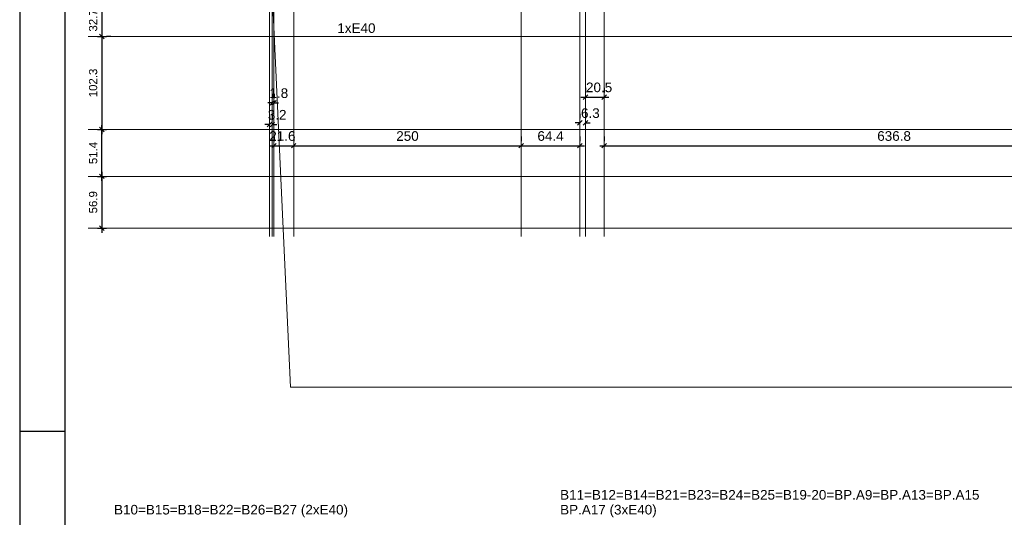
# Model space of a CAD drawing. Header units: millimetres. Extents: x 10 to 1250, y -62 to 528.
# Tile 13 of 256: x 10 to 32, y 17 to 28. Entities that reach past the tile are written whole.
import ezdxf

# ---------------------------------------------------------------- set-up
doc = ezdxf.new("R2010")
doc.units = ezdxf.units.MM
doc.header["$LTSCALE"] = 0.05
for name, color, linetype, lineweight in [('A-DETL-THIN', 151, 'Continuous', 18), ('LC-Cotas', 7, 'Continuous', 5), ('LC-Eixos', 160, 'Continuous', 5), ('LC-Textos', 3, 'Continuous', 20)]:
    doc.layers.add(name, color=color, linetype=linetype, lineweight=lineweight)
doc.layers.add('FOLHA_PADRÃO', color=7, linetype='Continuous')
doc.styles.add('Arial', font='arial.ttf')
doc.styles.get("Standard").update_dxf_attribs({"font": 'arial.ttf'})
doc.dimstyles.new('UM_50.000000', dxfattribs={"dimtxt": 0.18, "dimasz": 0.1, "dimexe": 0.1, "dimexo": 0.2, "dimgap": 0.1, "dimtad": 1, "dimdec": 1, "dimlfac": 50, "dimzin": 0, "dimdsep": 46, "dimtxsty": 'Standard', "dimblk": 'OBLIQUE', "dimcen": 0.09, "dimdle": 0.1, "dimadec": 1, "dimazin": 2, "dimtfac": 1, "dimtdec": 1, "dimtofl": 0, "dimtmove": 0, "dimatfit": 3, "dimldrblk": 'OBLIQUE', "dimfxl": 1, "dimtolj": 1, "dimarcsym": 1})

# ---------------------------------------------------------------- blocks, each defined once
blk = doc.blocks.new('A1EST. 1500')
at = {"layer": 'FOLHA_PADRÃO', "color": 1, "linetype": 'Continuous'}
blk.add_line((0, 59.4), (0, 0), dxfattribs=at)
at = {"layer": 'FOLHA_PADRÃO', "color": 1}
blk.add_line((1, 14.85), (0, 14.85), dxfattribs=at)
at = {"layer": 'FOLHA_PADRÃO', "color": 6, "linetype": 'Continuous'}
blk.add_lwpolyline([(149, 58.4), (149, 1), (1, 1), (1, 58.4), (149, 58.4)], dxfattribs=at)
blk = doc.blocks.new('_Oblique')
at = {"color": 0, "linetype": 'ByBlock', "lineweight": -2}
blk.add_line((-0.5, -0.5), (0.5, 0.5), dxfattribs=at)
blk = doc.blocks.new('*D139')
at = {"layer": 'Defpoints', "color": 0, "transparency": 16777216}
for p in [(15.804, 25.477), (15.867, 25.477), (15.867, 25.477)]:
    blk.add_point(p, dxfattribs=at)
at = {"layer": 'LC-Cotas', "color": 0, "lineweight": -2, "transparency": 16777216}
for p, q in [((15.804, 25.677), (15.804, 25.577)), ((15.867, 25.677), (15.867, 25.577)), ((15.804, 25.477), (15.704, 25.477)), ((15.867, 25.477), (15.967, 25.477))]:
    blk.add_line(p, q, dxfattribs=at)
at = {"layer": 'LC-Cotas', "color": 0, "lineweight": -2, "transparency": 16777216, "xscale": 0.1, "yscale": 0.1, "zscale": 0.1}
blk.add_blockref('_Oblique', (15.804, 25.477), dxfattribs=at)
at = {"layer": 'LC-Cotas', "color": 0, "lineweight": -2, "transparency": 16777216, "xscale": 0.1, "yscale": 0.1, "zscale": 0.1, "rotation": 180}
blk.add_blockref('_Oblique', (15.867, 25.477), dxfattribs=at)
at = {"layer": 'LC-Cotas', "transparency": 16777216, "insert": (15.973, 25.689), "char_height": 0.2118, "attachment_point": 5, "rotation": 0.0057, "style": 'Arial'}
blk.add_mtext('\\A1;3.2', dxfattribs=at)
blk = doc.blocks.new('*D140')
at = {"layer": 'Defpoints', "color": 0, "transparency": 16777216}
for p in [(15.867, 25.952), (15.904, 25.952), (15.904, 25.952)]:
    blk.add_point(p, dxfattribs=at)
at = {"layer": 'LC-Cotas', "color": 0, "lineweight": -2, "transparency": 16777216}
for p, q in [((15.867, 26.152), (15.867, 26.052)), ((15.904, 26.152), (15.904, 26.052)), ((15.867, 25.952), (15.767, 25.952)), ((15.904, 25.952), (16.004, 25.952))]:
    blk.add_line(p, q, dxfattribs=at)
at = {"layer": 'LC-Cotas', "color": 0, "lineweight": -2, "transparency": 16777216, "xscale": 0.1, "yscale": 0.1, "zscale": 0.1}
blk.add_blockref('_Oblique', (15.867, 25.952), dxfattribs=at)
at = {"layer": 'LC-Cotas', "color": 0, "lineweight": -2, "transparency": 16777216, "xscale": 0.1, "yscale": 0.1, "zscale": 0.1, "rotation": 180}
blk.add_blockref('_Oblique', (15.904, 25.952), dxfattribs=at)
at = {"layer": 'LC-Cotas', "transparency": 16777216, "insert": (16.01, 26.164), "char_height": 0.2118, "attachment_point": 5, "rotation": 0.0057, "style": 'Arial'}
blk.add_mtext('\\A1;1.8', dxfattribs=at)
blk = doc.blocks.new('*D141')
at = {"layer": 'Defpoints', "color": 0, "transparency": 16777216}
for p in [(15.904, 25.011), (16.336, 25.011), (16.336, 25.011)]:
    blk.add_point(p, dxfattribs=at)
at = {"layer": 'LC-Cotas', "color": 0, "lineweight": -2, "transparency": 16777216}
for p, q in [((15.904, 25.211), (15.904, 25.111)), ((16.336, 25.211), (16.336, 25.111)), ((15.804, 25.011), (16.436, 25.011))]:
    blk.add_line(p, q, dxfattribs=at)
at = {"layer": 'LC-Cotas', "color": 0, "lineweight": -2, "transparency": 16777216, "xscale": 0.1, "yscale": 0.1, "zscale": 0.1, "rotation": 180}
blk.add_blockref('_Oblique', (15.904, 25.011), dxfattribs=at)
at = {"layer": 'LC-Cotas', "color": 0, "lineweight": -2, "transparency": 16777216, "xscale": 0.1, "yscale": 0.1, "zscale": 0.1}
blk.add_blockref('_Oblique', (16.336, 25.011), dxfattribs=at)
at = {"layer": 'LC-Cotas', "transparency": 16777216, "insert": (16.088, 25.222), "char_height": 0.2118, "attachment_point": 5, "rotation": 0.0057, "style": 'Arial'}
blk.add_mtext('\\A1;21.6', dxfattribs=at)
blk = doc.blocks.new('*D142')
at = {"layer": 'Defpoints', "color": 0, "transparency": 16777216}
for p in [(16.336, 25.011), (21.336, 25.011), (21.336, 25.011)]:
    blk.add_point(p, dxfattribs=at)
at = {"layer": 'LC-Cotas', "color": 0, "lineweight": -2, "transparency": 16777216}
for p, q in [((16.336, 25.211), (16.336, 25.111)), ((21.336, 25.211), (21.336, 25.111)), ((16.236, 25.011), (21.436, 25.011))]:
    blk.add_line(p, q, dxfattribs=at)
at = {"layer": 'LC-Cotas', "color": 0, "lineweight": -2, "transparency": 16777216, "xscale": 0.1, "yscale": 0.1, "zscale": 0.1, "rotation": 180}
blk.add_blockref('_Oblique', (16.336, 25.011), dxfattribs=at)
at = {"layer": 'LC-Cotas', "color": 0, "lineweight": -2, "transparency": 16777216, "xscale": 0.1, "yscale": 0.1, "zscale": 0.1}
blk.add_blockref('_Oblique', (21.336, 25.011), dxfattribs=at)
at = {"layer": 'LC-Cotas', "transparency": 16777216, "insert": (18.836, 25.222), "char_height": 0.2118, "attachment_point": 5, "rotation": 0.0057, "style": 'Arial'}
blk.add_mtext('\\A1;250', dxfattribs=at)
blk = doc.blocks.new('*D143')
at = {"layer": 'Defpoints', "color": 0, "transparency": 16777216}
for p in [(21.336, 25.011), (22.623, 25.011), (22.623, 25.011)]:
    blk.add_point(p, dxfattribs=at)
at = {"layer": 'LC-Cotas', "color": 0, "lineweight": -2, "transparency": 16777216}
for p, q in [((21.336, 25.211), (21.336, 25.111)), ((22.623, 25.211), (22.623, 25.111)), ((21.236, 25.011), (22.723, 25.011))]:
    blk.add_line(p, q, dxfattribs=at)
at = {"layer": 'LC-Cotas', "color": 0, "lineweight": -2, "transparency": 16777216, "xscale": 0.1, "yscale": 0.1, "zscale": 0.1, "rotation": 180}
blk.add_blockref('_Oblique', (21.336, 25.011), dxfattribs=at)
at = {"layer": 'LC-Cotas', "color": 0, "lineweight": -2, "transparency": 16777216, "xscale": 0.1, "yscale": 0.1, "zscale": 0.1}
blk.add_blockref('_Oblique', (22.623, 25.011), dxfattribs=at)
at = {"layer": 'LC-Cotas', "transparency": 16777216, "insert": (21.979, 25.222), "char_height": 0.2118, "attachment_point": 5, "rotation": 0.0057, "style": 'Arial'}
blk.add_mtext('\\A1;64.4', dxfattribs=at)
blk = doc.blocks.new('*D144')
at = {"layer": 'Defpoints', "color": 0, "transparency": 16777216}
for p in [(22.623, 25.513), (22.748, 25.513), (22.748, 25.513)]:
    blk.add_point(p, dxfattribs=at)
at = {"layer": 'LC-Cotas', "color": 0, "lineweight": -2, "transparency": 16777216}
for p, q in [((22.623, 25.713), (22.623, 25.613)), ((22.748, 25.713), (22.748, 25.613)), ((22.623, 25.513), (22.523, 25.513)), ((22.748, 25.513), (22.848, 25.513))]:
    blk.add_line(p, q, dxfattribs=at)
at = {"layer": 'LC-Cotas', "color": 0, "lineweight": -2, "transparency": 16777216, "xscale": 0.1, "yscale": 0.1, "zscale": 0.1}
blk.add_blockref('_Oblique', (22.623, 25.513), dxfattribs=at)
at = {"layer": 'LC-Cotas', "color": 0, "lineweight": -2, "transparency": 16777216, "xscale": 0.1, "yscale": 0.1, "zscale": 0.1, "rotation": 180}
blk.add_blockref('_Oblique', (22.748, 25.513), dxfattribs=at)
at = {"layer": 'LC-Cotas', "transparency": 16777216, "insert": (22.854, 25.725), "char_height": 0.2118, "attachment_point": 5, "rotation": 0.0057, "style": 'Arial'}
blk.add_mtext('\\A1;6.3', dxfattribs=at)
blk = doc.blocks.new('*D145')
at = {"layer": 'Defpoints', "color": 0, "transparency": 16777216}
for p in [(22.748, 26.079), (23.159, 26.079), (23.159, 26.079)]:
    blk.add_point(p, dxfattribs=at)
at = {"layer": 'LC-Cotas', "color": 0, "lineweight": -2, "transparency": 16777216}
for p, q in [((22.748, 26.279), (22.748, 26.179)), ((23.159, 26.279), (23.159, 26.179)), ((22.648, 26.079), (23.259, 26.079))]:
    blk.add_line(p, q, dxfattribs=at)
at = {"layer": 'LC-Cotas', "color": 0, "lineweight": -2, "transparency": 16777216, "xscale": 0.1, "yscale": 0.1, "zscale": 0.1, "rotation": 180}
blk.add_blockref('_Oblique', (22.748, 26.079), dxfattribs=at)
at = {"layer": 'LC-Cotas', "color": 0, "lineweight": -2, "transparency": 16777216, "xscale": 0.1, "yscale": 0.1, "zscale": 0.1}
blk.add_blockref('_Oblique', (23.159, 26.079), dxfattribs=at)
at = {"layer": 'LC-Cotas', "transparency": 16777216, "insert": (23.046, 26.291), "char_height": 0.2118, "attachment_point": 5, "rotation": 0.0057, "style": 'Arial'}
blk.add_mtext('\\A1;20.5', dxfattribs=at)
blk = doc.blocks.new('*D146')
at = {"layer": 'Defpoints', "color": 0, "transparency": 16777216}
for p in [(23.159, 25.011), (35.894, 25.011), (35.894, 25.011)]:
    blk.add_point(p, dxfattribs=at)
at = {"layer": 'LC-Cotas', "color": 0, "lineweight": -2, "transparency": 16777216}
for p, q in [((23.159, 25.211), (23.159, 25.111)), ((35.894, 25.211), (35.894, 25.111)), ((23.059, 25.011), (35.994, 25.011))]:
    blk.add_line(p, q, dxfattribs=at)
at = {"layer": 'LC-Cotas', "color": 0, "lineweight": -2, "transparency": 16777216, "xscale": 0.1, "yscale": 0.1, "zscale": 0.1, "rotation": 180}
blk.add_blockref('_Oblique', (23.159, 25.011), dxfattribs=at)
at = {"layer": 'LC-Cotas', "color": 0, "lineweight": -2, "transparency": 16777216, "xscale": 0.1, "yscale": 0.1, "zscale": 0.1}
blk.add_blockref('_Oblique', (35.894, 25.011), dxfattribs=at)
at = {"layer": 'LC-Cotas', "transparency": 16777216, "insert": (29.526, 25.222), "char_height": 0.2118, "attachment_point": 5, "rotation": 0.0057, "style": 'Arial'}
blk.add_mtext('\\A1;636.8', dxfattribs=at)
blk = doc.blocks.new('001')
at = {"layer": 'A-DETL-THIN', "color": 254}
for p, q in [((-28.809, 1.035), (-28.553, -4.44)), ((-28.553, -4.44), (-4.896, -4.44))]:
    blk.add_line(p, q, dxfattribs=at)
blk = doc.blocks.new('*D198')
at = {"color": 0, "lineweight": -2, "ltscale": 0.05, "transparency": 16777216}
for p, q in [((12.123, 28.165), (12.123, 27.312)), ((12.023, 28.065), (12.223, 28.065)), ((12.023, 27.412), (12.223, 27.412))]:
    blk.add_line(p, q, dxfattribs=at)
at = {"layer": 'Defpoints', "color": 0, "ltscale": 0.05, "transparency": 16777216}
for p in [(11.823, 28.065), (11.823, 27.412), (12.123, 27.412)]:
    blk.add_point(p, dxfattribs=at)
at = {"color": 0, "lineweight": -2, "ltscale": 0.05, "transparency": 16777216, "xscale": 0.1, "yscale": 0.1, "zscale": 0.1}
for p, rotation in [((12.123, 28.065), 90), ((12.123, 27.412), 270)]:
    blk.add_blockref('_Oblique', p, dxfattribs=dict(at, rotation=rotation))
at = {"color": 0, "ltscale": 0.05, "transparency": 16777216, "insert": (11.931, 27.763), "char_height": 0.18, "attachment_point": 5, "rotation": 90}
blk.add_mtext('\\A1;32.7', dxfattribs=at)
blk = doc.blocks.new('*D199')
at = {"color": 0, "lineweight": -2, "ltscale": 0.05, "transparency": 16777216}
for p, q in [((12.123, 27.512), (12.123, 25.265)), ((12.323, 27.412), (12.223, 27.412)), ((12.023, 25.365), (12.223, 25.365))]:
    blk.add_line(p, q, dxfattribs=at)
at = {"layer": 'Defpoints', "color": 0, "ltscale": 0.05, "transparency": 16777216}
for p in [(12.123, 27.412), (11.823, 25.365), (12.123, 25.365)]:
    blk.add_point(p, dxfattribs=at)
at = {"color": 0, "lineweight": -2, "ltscale": 0.05, "transparency": 16777216, "xscale": 0.1, "yscale": 0.1, "zscale": 0.1}
for p, rotation in [((12.123, 27.412), 90), ((12.123, 25.365), 270)]:
    blk.add_blockref('_Oblique', p, dxfattribs=dict(at, rotation=rotation))
at = {"color": 0, "ltscale": 0.05, "transparency": 16777216, "insert": (11.931, 26.389), "char_height": 0.18, "attachment_point": 5, "rotation": 90}
blk.add_mtext('\\A1;102.3', dxfattribs=at)
blk = doc.blocks.new('*D200')
at = {"color": 0, "lineweight": -2, "ltscale": 0.05, "transparency": 16777216}
for p, q in [((12.023, 25.365), (12.223, 25.365)), ((12.123, 24.237), (12.123, 25.465)), ((12.023, 24.337), (12.223, 24.337))]:
    blk.add_line(p, q, dxfattribs=at)
at = {"layer": 'Defpoints', "color": 0, "ltscale": 0.05, "transparency": 16777216}
for p in [(11.823, 25.365), (12.123, 25.365), (11.823, 24.337)]:
    blk.add_point(p, dxfattribs=at)
at = {"color": 0, "lineweight": -2, "ltscale": 0.05, "transparency": 16777216, "xscale": 0.1, "yscale": 0.1, "zscale": 0.1}
for p, rotation in [((12.123, 25.365), 90), ((12.123, 24.337), 270)]:
    blk.add_blockref('_Oblique', p, dxfattribs=dict(at, rotation=rotation))
at = {"color": 0, "ltscale": 0.05, "transparency": 16777216, "insert": (11.931, 24.851), "char_height": 0.18, "attachment_point": 5, "rotation": 90}
blk.add_mtext('\\A1;51.4', dxfattribs=at)
blk = doc.blocks.new('*D201')
at = {"color": 0, "lineweight": -2, "ltscale": 0.05, "transparency": 16777216}
for p, q in [((12.023, 24.337), (12.223, 24.337)), ((12.123, 24.437), (12.123, 23.099)), ((12.023, 23.199), (12.223, 23.199))]:
    blk.add_line(p, q, dxfattribs=at)
at = {"layer": 'Defpoints', "color": 0, "ltscale": 0.05, "transparency": 16777216}
for p in [(11.823, 24.337), (11.823, 23.199), (12.123, 23.199)]:
    blk.add_point(p, dxfattribs=at)
at = {"color": 0, "lineweight": -2, "ltscale": 0.05, "transparency": 16777216, "xscale": 0.1, "yscale": 0.1, "zscale": 0.1}
for p, rotation in [((12.123, 24.337), 90), ((12.123, 23.199), 270)]:
    blk.add_blockref('_Oblique', p, dxfattribs=dict(at, rotation=rotation))
at = {"color": 0, "ltscale": 0.05, "transparency": 16777216, "insert": (11.931, 23.768), "char_height": 0.18, "attachment_point": 5, "rotation": 90}
blk.add_mtext('\\A1;56.9', dxfattribs=at)

msp = doc.modelspace()

# ---------------------------------------------------------------- linework, layer by layer
at = {"layer": 'LC-Eixos'}
for p, q in [((15.8039, 57.649), (15.8039, 23.0158)), ((15.8673, 57.649), (15.8673, 23.0158)), ((15.9039, 57.649), (15.9039, 23.0158)), ((16.3365, 57.649), (16.3365, 23.0158)), ((21.3359, 57.649), (21.3359, 23.0158)), ((22.6229, 57.649), (22.6229, 23.0158)), ((22.7485, 57.649), (22.7485, 23.0158)), ((23.1589, 57.649), (23.1589, 23.0158)), ((11.8229, 27.412), (131.5774, 27.412)), ((11.8229, 25.3651), (131.5774, 25.3651)), ((11.8229, 24.3365), (131.5774, 24.3365)), ((11.8229, 23.1994), (131.5774, 23.1994))]:
    msp.add_line(p, q, dxfattribs=at)

# ---------------------------------------------------------------- block references
msp.add_blockref('A1EST. 1500', (10.3174, 3.8801))
at = {"xscale": 2, "yscale": 2, "zscale": 2}
msp.add_blockref('001', (73.3751, 28.5877), dxfattribs=at)

# ---------------------------------------------------------------- texts
at = {"layer": 'LC-Textos', "linetype": 'Continuous', "char_height": 0.2118, "attachment_point": 7, "line_spacing_factor": 0.798, "style": 'Arial'}
for s, insert, width in [('1xE40', (17.2947, 27.4855), 1.642681), ('B11=B12=B14=B21=B23=B24=B25=B19-20=BP.A9=BP.A13=BP.A15', (22.1897, 17.2303), 18.097808), ('B10=B15=B18=B22=B26=B27 (2xE40)', (12.3898, 16.8429), 10.091157), ('BP.A17 (3xE40)', (22.1898, 16.8429), 4.160513)]:
    msp.add_mtext(s, dxfattribs=dict(at, insert=insert, width=width))

# ---------------------------------------------------------------- dimensions: what is measured, and where the dimension line sits
at = {"ltscale": 0.05}
dim = msp.add_linear_dim(base=(12.1229, 27.412), p1=(11.8229, 28.0654), p2=(11.8229, 27.412), angle=90, dimstyle='UM_50.000000', dxfattribs=at)
dim.commit()
dim.dimension.update_dxf_attribs({"geometry": '*D198', "text_midpoint": (12.1229, 27.7628), "dimtype": 160})
for base, p1, p2, picture, middle in [((12.1229, 25.3651), (12.1229, 27.412), (11.8229, 25.3651), '*D199', (11.9309, 26.3885)), ((12.1229, 25.3651), (11.8229, 24.3365), (11.8229, 25.3651), '*D200', (11.931, 24.8508)), ((12.1229, 23.1994), (11.8229, 24.3365), (11.8229, 23.1994), '*D201', (11.931, 23.768))]:
    dim = msp.add_linear_dim(base=base, p1=p1, p2=p2, angle=90, dimstyle='UM_50.000000', dxfattribs=at)
    dim.commit()
    dim.dimension.update_dxf_attribs({"geometry": picture, "text_midpoint": middle})
at = {"layer": 'LC-Cotas'}
for base, p1, p2, override, picture, middle, turn in [((23.1589, 26.0789), (22.7485, 26.0789), (23.1589, 26.0789), {"dimtxt": 0.2118, "dimzin": 8, "dimtxsty": 'Arial', "dimblk1": 'Oblique', "dimblk2": 'Oblique', "dimsah": 1, "dimclrt": 256, "dimazin": 3, "dimtmove": 2}, '*D145', (23.0463, 26.2907), 0.00573), ((15.9039, 25.9521), (15.8673, 25.9521), (15.9039, 25.9521), {"dimtxt": 0.2118, "dimasz": 0.1, "dimexe": 0.1, "dimexo": 0.2, "dimtad": 1, "dimtih": 0, "dimtoh": 0, "dimdec": 1, "dimlfac": 50, "dimzin": 8, "dimtxsty": 'Arial', "dimblk": 'Oblique', "dimblk1": 'Oblique', "dimblk2": 'Oblique', "dimsah": 1, "dimdle": 0.1, "dimse1": 0, "dimse2": 0, "dimclrt": 256, "dimadec": 1, "dimazin": 3, "dimtmove": 2, "dimldrblk": 'Oblique'}, '*D140', (16.0098, 26.1639), 0.00573), ((15.8673, 25.4769), (15.8039, 25.4769), (15.8673, 25.4769), {"dimtxt": 0.2118, "dimasz": 0.1, "dimexe": 0.1, "dimexo": 0.2, "dimtad": 1, "dimtih": 0, "dimtoh": 0, "dimdec": 1, "dimlfac": 50, "dimzin": 8, "dimtxsty": 'Arial', "dimblk": 'Oblique', "dimblk1": 'Oblique', "dimblk2": 'Oblique', "dimsah": 1, "dimdle": 0.1, "dimse1": 0, "dimse2": 0, "dimclrt": 256, "dimadec": 1, "dimazin": 3, "dimtmove": 2, "dimldrblk": 'Oblique'}, '*D139', (15.9732, 25.6887), 0.00573), ((22.7485, 25.513), (22.6229, 25.513), (22.7485, 25.513), {"dimtxt": 0.2118, "dimasz": 0.1, "dimexe": 0.1, "dimexo": 0.2, "dimtad": 1, "dimtih": 0, "dimtoh": 0, "dimdec": 1, "dimlfac": 50, "dimzin": 8, "dimtxsty": 'Arial', "dimblk": 'Oblique', "dimblk1": 'Oblique', "dimblk2": 'Oblique', "dimsah": 1, "dimdle": 0.1, "dimse1": 0, "dimse2": 0, "dimclrt": 256, "dimadec": 1, "dimazin": 3, "dimtmove": 2, "dimldrblk": 'Oblique'}, '*D144', (22.8544, 25.7248), 0.00573), ((16.3365, 25.0107), (15.9039, 25.0107), (16.3365, 25.0107), {"dimtxt": 0.2118, "dimzin": 8, "dimtxsty": 'Arial', "dimblk1": 'Oblique', "dimblk2": 'Oblique', "dimsah": 1, "dimclrt": 256, "dimazin": 3, "dimtmove": 2}, '*D141', (16.0883, 25.2225), 0.00573), ((21.3359, 25.0107), (16.3365, 25.0107), (21.3359, 25.0107), {"dimtxt": 0.2118, "dimasz": 0.1, "dimexe": 0.1, "dimexo": 0.2, "dimtad": 1, "dimtih": 0, "dimtoh": 0, "dimdec": 1, "dimlfac": 50, "dimzin": 8, "dimtxsty": 'Arial', "dimblk": 'Oblique', "dimblk1": 'Oblique', "dimblk2": 'Oblique', "dimsah": 1, "dimdle": 0.1, "dimse1": 0, "dimse2": 0, "dimclrt": 256, "dimadec": 1, "dimazin": 3, "dimtmove": 2, "dimldrblk": 'Oblique'}, '*D142', (18.8362, 25.2225), 0.00573), ((22.6228813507, 25.0106723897), (21.3358813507, 25.0106723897), (22.6228813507, 25.0106723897), {"dimtxt": 0.2118, "dimasz": 0.1, "dimexe": 0.1, "dimexo": 0.2, "dimtad": 1, "dimtih": 0, "dimtoh": 0, "dimdec": 1, "dimlfac": 50, "dimzin": 8, "dimtxsty": 'Arial', "dimblk": 'Oblique', "dimblk1": 'Oblique', "dimblk2": 'Oblique', "dimsah": 1, "dimdle": 0.1, "dimse1": 0, "dimse2": 0, "dimclrt": 256, "dimadec": 1, "dimazin": 3, "dimtmove": 2, "dimldrblk": 'Oblique'}, '*D143', (21.9793813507, 25.2224723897), 0.005729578), ((35.8938813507, 25.0106723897), (23.1588813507, 25.0106723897), (35.8938813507, 25.0106723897), {"dimtxt": 0.2118, "dimasz": 0.1, "dimexe": 0.1, "dimexo": 0.2, "dimtad": 1, "dimtih": 0, "dimtoh": 0, "dimdec": 1, "dimlfac": 50, "dimzin": 8, "dimtxsty": 'Arial', "dimblk": 'Oblique', "dimblk1": 'Oblique', "dimblk2": 'Oblique', "dimsah": 1, "dimdle": 0.1, "dimse1": 0, "dimse2": 0, "dimclrt": 256, "dimadec": 1, "dimazin": 3, "dimtmove": 2, "dimldrblk": 'Oblique'}, '*D146', (29.5263813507, 25.2224723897), 0.005729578)]:
    dim = msp.add_linear_dim(base=base, p1=p1, p2=p2, dimstyle='UM_50.000000', override=override, dxfattribs=at)
    dim.commit()
    dim.dimension.update_dxf_attribs({"geometry": picture, "text_midpoint": middle, "dimtype": 160, "text_rotation": turn})

doc.saveas('drawing.dxf')
